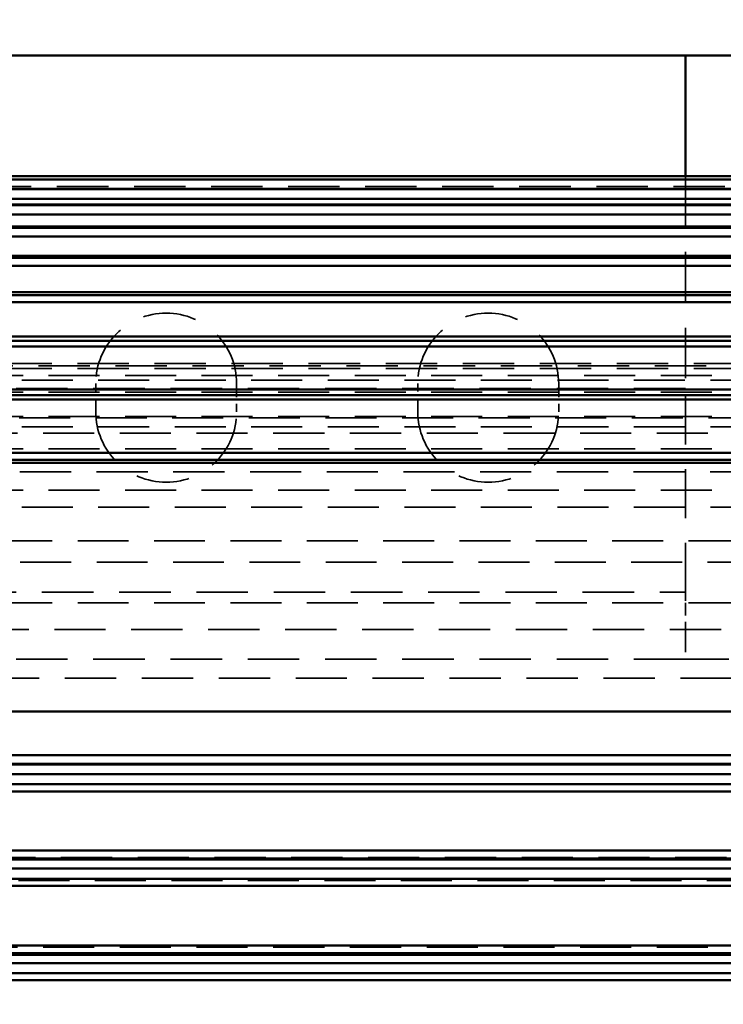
# Model space of a CAD drawing. Header units: millimetres. Extents: x -34725 to 178350, y -13707 to 126150.
# Tile 83 of 256: x -15766 to -15591, y 19684 to 19929. Entities that reach past the tile are written whole.
import ezdxf

# ---------------------------------------------------------------- set-up
doc = ezdxf.new("R2010")
doc.units = ezdxf.units.MM
doc.linetypes.add('DASHED', pattern=[0.75, 0.5, -0.25])
doc.layers.get('Defpoints').update_dxf_attribs({"linetype": 'CONTINUOUS'})
for name, color, linetype, lineweight in [('AM_0', 7, 'CONTINUOUS', 50), ('P-AM_5', 3, 'CONTINUOUS', 25), ('Sichtbar (ISO)', 7, 'CONTINUOUS', 50), ('Verdeckt (ISO)', 7, 'DASHED', 35)]:
    doc.layers.add(name, color=color, linetype=linetype, lineweight=lineweight)
doc.styles.get("Standard").update_dxf_attribs({"font": 'isocp.shx'})
doc.dimstyles.new('AM_ISO$0', dxfattribs={"dimtxt": 3.5, "dimasz": 2.5, "dimexe": 2, "dimexo": 1, "dimgap": 0.6, "dimtad": 1, "dimdsep": 46, "dimtxsty": 'Standard', "dimcen": 0, "dimclrd": 256, "dimclre": 256, "dimclrt": 2, "dimadec": 0, "dimazin": 2, "dimtp": 0.1, "dimtm": 0.1, "dimtfac": 0.71, "dimtmove": 0, "dimatfit": 3, "dimfxl": 1, "dimtfill": 1, "dimtfillclr": 256, "dimlwd": -1, "dimlwe": -1, "dimarcsym": 0})

# ---------------------------------------------------------------- blocks, each defined once
blk = doc.blocks.new('*D200')
at = {"layer": 'Defpoints', "color": 0, "transparency": 16777216}
for p in [(-16746.14, 20174.82), (-15372.82, 20174.82), (-16525.27, 19530)]:
    blk.add_point(p, dxfattribs=at)
at = {"layer": 'P-AM_5', "transparency": 16777216}
for p, q in [((-15397.82, 20174.82), (-16796.14, 20174.82)), ((-16746.14, 19592.5), (-16746.14, 20112.32)), ((-16550.27, 19530), (-16796.14, 19530))]:
    blk.add_line(p, q, dxfattribs=at)
for points in [[(-16756.55, 20112.32), (-16735.72, 20112.32), (-16746.14, 20174.82)], [(-16756.55, 19592.5), (-16735.72, 19592.5), (-16746.14, 19530)]]:
    blk.add_solid(points, dxfattribs=at)
at = {"layer": 'P-AM_5', "color": 2, "transparency": 16777216, "insert": (-16854.89, 19852.41), "char_height": 87.5, "attachment_point": 5, "rotation": 90, "bg_fill": 3, "box_fill_scale": 1.1, "bg_fill_color": 256, "bg_fill_true_color": 13158600, "bg_fill_transparency": 0}
blk.add_mtext('645', dxfattribs=at)
blk = doc.blocks.new('A$C5cacc3fa')
at = {"layer": 'Sichtbar (ISO)'}
for p, q in [((-416.33, -2529.09), (-1012.33, -2529.09)), ((-1375.02, -2530.79), (-481.64, -2530.79)), ((-1315.83, -2533.29), (-540.83, -2533.29)), ((-1342.23, -2535.79), (-514.43, -2535.79)), ((-540.83, -2535.33), (-1315.83, -2535.33)), ((-1012.33, -2537.68), (-416.33, -2537.68)), ((-416.33, -2552.51), (-1012.33, -2552.51)), ((-1375.85, -2554.29), (-480.81, -2554.29)), ((-1315.83, -2556.79), (-540.83, -2556.79)), ((-1337.23, -2559.29), (-519.43, -2559.29)), ((-540.83, -2559.02), (-1315.83, -2559.02)), ((-1012.33, -2561.3), (-538.33, -2561.3)), ((-538.33, -2575.91), (-1012.33, -2575.91)), ((-1012.33, -2577.79), (-538.33, -2577.79)), ((-1012.33, -2580.29), (-540.83, -2580.29)), ((-540.83, -2582.67), (-1012.33, -2582.67)), ((-1012.33, -2582.79), (-525.41, -2582.79)), ((-1012.33, -2584.96), (-538.33, -2584.96)), ((-538.33, -2595.84), (-1012.33, -2595.84)), ((-1012.33, -2657.61), (-525.41, -2657.61)), ((-1012.33, -2658.36), (-540.83, -2658.36)), ((-1012.33, -2660.11), (-540.83, -2660.11)), ((-1012.33, -2673.3), (-519.43, -2673.3)), ((-1012.33, -2674.42), (-540.83, -2674.42)), ((-1012.33, -2675.8), (-540.83, -2675.8)), ((-1012.33, -2686.51), (-514.43, -2686.51)), ((-1012.33, -2687.95), (-540.83, -2687.95)), ((-1012.33, -2689.01), (-540.83, -2689.01)), ((-1042.33, -2697.53), (-510.12, -2697.53)), ((-1042.33, -2699.25), (-540.83, -2699.25)), ((-1042.33, -2700.03), (-540.83, -2700.03)), ((-1042.33, -2706.57), (-506.32, -2706.57)), ((-1042.33, -2708.53), (-540.83, -2708.53)), ((-1042.33, -2709.07), (-540.83, -2709.07)), ((-1042.33, -2713.8), (-502.95, -2713.8)), ((-1042.33, -2715.96), (-540.83, -2715.96)), ((-1042.33, -2716.3), (-540.83, -2716.3)), ((-1042.33, -2719.32), (-499.91, -2719.32)), ((-1042.33, -2721.62), (-540.83, -2721.62)), ((-1042.33, -2721.82), (-540.83, -2721.82)), ((-1042.33, -2723.21), (-497.16, -2723.21)), ((-1042.33, -2725.62), (-540.83, -2725.62)), ((-1042.33, -2725.71), (-540.83, -2725.71)), ((-1042.33, -2728), (-540.83, -2728)), ((-1042.33, -2728.02), (-540.83, -2728.02)), ((-1042.33, -2728.79), (-540.83, -2728.79)), ((-733.33, -2758.79), (-733.33, -2728.79)), ((-733.33, -2758.79), (-751.33, -2758.79)), ((-458.33, -2758.79), (-733.33, -2758.79))]:
    blk.add_line(p, q, dxfattribs=at)
at = {"layer": 'Verdeckt (ISO)', "ltscale": 25.411861}
for p, q in [((-440.33, -2537.28), (-1438.33, -2537.28)), ((-1438.33, -2655.37), (-440.33, -2655.37)), ((-440.33, -2664.98), (-1438.33, -2664.98))]:
    blk.add_line(p, q, dxfattribs=at)
at = {"layer": 'Verdeckt (ISO)', "ltscale": 25.340425}
blk.add_line((-1435.52, -2553.85), (-440.33, -2553.85), dxfattribs=at)
at = {"layer": 'Verdeckt (ISO)', "ltscale": 25.434799}
blk.add_line((-444.65, -2559.56), (-1412.01, -2559.56), dxfattribs=at)
at = {"layer": 'Verdeckt (ISO)', "ltscale": 25.479761}
for p, q in [((-1012.33, -2604.13), (-538.33, -2604.13)), ((-538.33, -2616.22), (-1012.33, -2616.22))]:
    blk.add_line(p, q, dxfattribs=at)
at = {"layer": 'Verdeckt (ISO)', "ltscale": 25.592646}
blk.add_line((-1262.33, -2608.79), (-733.33, -2608.79), dxfattribs=at)
at = {"layer": 'Verdeckt (ISO)', "ltscale": 25.585203}
for p, q in [((-733.33, -2608.79), (-458.33, -2608.79)), ((-458.33, -2625.46), (-733.33, -2625.46)), ((-733.33, -2676.06), (-458.33, -2676.06))]:
    blk.add_line(p, q, dxfattribs=at)
at = {"layer": 'Verdeckt (ISO)', "ltscale": 11.255928}
blk.add_line((-733.33, -2616.22), (-733.33, -2608.79), dxfattribs=at)
at = {"layer": 'Verdeckt (ISO)', "ltscale": 6.281634}
blk.add_line((-733.33, -2622.81), (-733.33, -2616.22), dxfattribs=at)
at = {"layer": 'Verdeckt (ISO)', "ltscale": 25.293034}
for p, q in [((-1012.33, -2622.81), (-416.33, -2622.81)), ((-416.33, -2632.91), (-1012.33, -2632.91)), ((-1012.33, -2638.21), (-416.33, -2638.21))]:
    blk.add_line(p, q, dxfattribs=at)
at = {"layer": 'Verdeckt (ISO)', "ltscale": 4.352851}
blk.add_line((-733.33, -2625.46), (-733.33, -2622.81), dxfattribs=at)
at = {"layer": 'Verdeckt (ISO)', "ltscale": 24.47864}
blk.add_line((-733.33, -2625.46), (-733.33, -2676.06), dxfattribs=at)
at = {"layer": 'Verdeckt (ISO)', "ltscale": 25.349762}
for p, q in [((-416.33, -2646.59), (-1443.33, -2646.59)), ((-1443.33, -2650.84), (-416.33, -2650.84)), ((-416.33, -2657.7), (-1443.33, -2657.7)), ((-1443.33, -2661.06), (-416.33, -2661.06)), ((-416.33, -2666.53), (-1443.33, -2666.53)), ((-1443.33, -2669.11), (-416.33, -2669.11)), ((-416.33, -2673.28), (-1443.33, -2673.28)), ((-1443.33, -2675.17), (-416.33, -2675.17)), ((-416.33, -2678.1), (-1443.33, -2678.1)), ((-1443.33, -2679.33), (-416.33, -2679.33))]:
    blk.add_line(p, q, dxfattribs=at)
at = {"layer": 'Verdeckt (ISO)', "ltscale": 25.3717}
blk.add_line((-1436.75, -2668.75), (-440.33, -2668.75), dxfattribs=at)
at = {"layer": 'Verdeckt (ISO)', "ltscale": 6.666338}
for p, q in [((-701.83, -2677.29), (-701.83, -2670.29)), ((-666.83, -2670.29), (-666.83, -2677.29)), ((-621.83, -2677.29), (-621.83, -2670.29)), ((-586.83, -2670.29), (-586.83, -2677.29))]:
    blk.add_line(p, q, dxfattribs=at)
at = {"layer": 'Verdeckt (ISO)', "ltscale": 25.071371}
blk.add_line((-733.33, -2728.79), (-733.33, -2676.06), dxfattribs=at)
at = {"layer": 'Verdeckt (ISO)', "ltscale": 25.518749}
for p, q in [((-448.33, -2681.08), (-1408.33, -2681.08)), ((-1408.33, -2681.69), (-448.33, -2681.69)), ((-448.33, -2682.26), (-1408.33, -2682.26))]:
    blk.add_line(p, q, dxfattribs=at)
at = {"layer": 'Verdeckt (ISO)', "ltscale": 25.523846}
blk.add_line((-1355.67, -2726.29), (-500.99, -2726.29), dxfattribs=at)
at = {"layer": 'Verdeckt (ISO)', "ltscale": 25.527044}
blk.add_line((-1354.33, -2725.52), (-531.21, -2725.52), dxfattribs=at)
at = {"layer": 'Verdeckt (ISO)', "ltscale": 26.597906}
for centre, start, end in [((-684.33, -2670.29), 0, 180), ((-604.33, -2670.29), 0, 180), ((-684.33, -2677.29), 180, 0), ((-604.33, -2677.29), 180, 0)]:
    blk.add_arc(centre, 17.5, start, end, dxfattribs=at)

msp = doc.modelspace()

# ---------------------------------------------------------------- dimensions: what is measured, and where the dimension line sits
at = {"layer": 'P-AM_5'}
dim = msp.add_linear_dim(base=(-16746.136, 20174.818), p1=(-16525.272, 19530), p2=(-15372.819, 20174.818), angle=90, dimstyle='AM_ISO$0', override={"dimscale": 25, "dimgap": 2.6, "dimdec": 0, "dimtmove": 1}, dxfattribs=at)
dim.commit()
dim.dimension.update_dxf_attribs({"geometry": '*D200', "text_midpoint": (-16854.886, 19852.409)})

# ---------------------------------------------------------------- next in the draw order: block references
at = {"layer": 'AM_0', "rotation": 179.9999999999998}
msp.add_blockref('A$C5cacc3fa', (-16333.649, 17161.21), dxfattribs=at)

doc.saveas('drawing.dxf')
